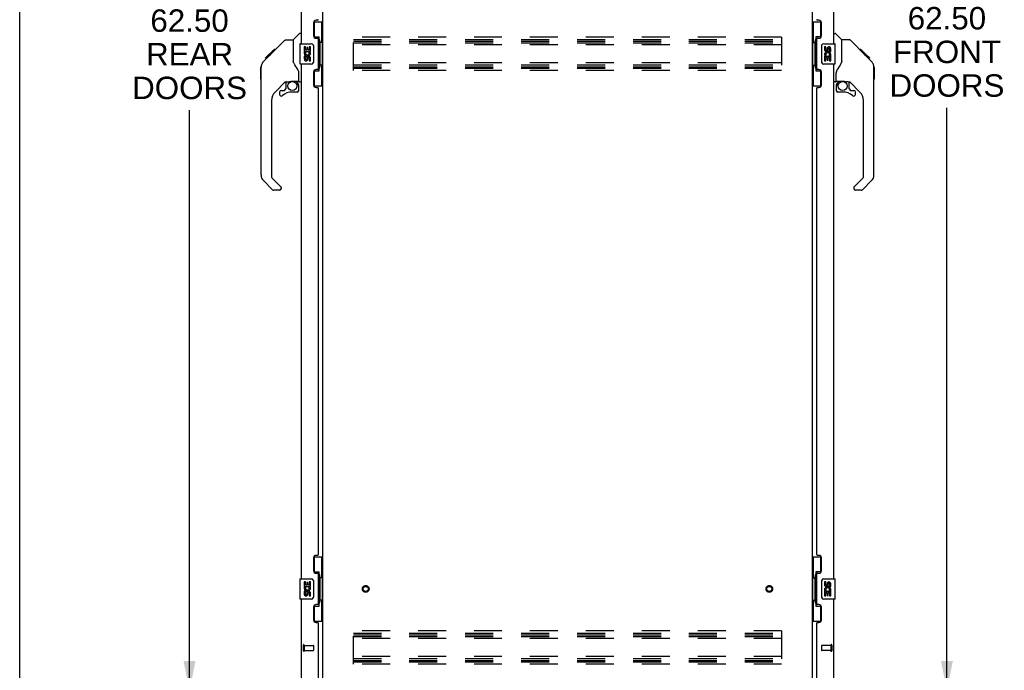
# Model space of a CAD drawing. Header units: inches. Extents: x 0 to 249, y 0 to 161.
# Tile 4 of 22: x 0 to 48, y 54 to 86. Entities that reach past the tile are written whole.
import ezdxf

# ---------------------------------------------------------------- set-up
doc = ezdxf.new("R2010")
doc.units = ezdxf.units.IN
doc.header["$LTSCALE"] = 13.713587
doc.header["$MEASUREMENT"] = 0
doc.linetypes.add('HIDDEN', pattern=[0.2, 0.1, -0.1])
doc.layers.get('0').update_dxf_attribs({"linetype": 'CONTINUOUS'})
for name, color, linetype in [('02___PRT_ALL_AXES', 7, 'CONTINUOUS'), ('DEFAULT_2', 8, 'HIDDEN'), ('DIMENSIONS', 7, 'CONTINUOUS')]:
    doc.layers.add(name, color=color, linetype=linetype)
doc.styles.get("Standard").update_dxf_attribs({"font": 'arial.ttf'})
doc.dimstyles.new('DIMSTYLE_1', dxfattribs={"dimtxt": 1.10002, "dimasz": 1.466694, "dimexe": 0.09, "dimexo": 0.07, "dimgap": 0.0375, "dimtad": 0, "dimtih": 1, "dimtoh": 1, "dimzin": 4, "dimdsep": 46, "dimtxsty": 'Standard', "dimblk": '_FILLED', "dimblk1": '_FILLED', "dimblk2": '_FILLED', "dimcen": 0.09, "dimazin": 1, "dimtfac": 1, "dimtdec": 3, "dimtofl": 0, "dimtmove": 0, "dimatfit": 3, "dimldrblk": '_FILLED', "dimfxl": 1, "dimtolj": 1, "dimtzin": 4, "dimarcsym": 0})

# ---------------------------------------------------------------- blocks, each defined once
blk = doc.blocks.new('_FILLED')
at = {"color": 0, "linetype": 'ByBlock'}
blk.add_solid([(0, 0), (-1, 0.2), (-1, -0.2)], dxfattribs=at)
blk = doc.blocks.new('*D3')
at = {"layer": 'DIMENSIONS', "color": 2, "linetype": 'Continuous'}
for p, q in [((40.7, 115.882), (46.787, 115.882)), ((45.467, 115.882), (45.467, 87.481)), ((45.467, 53.382), (45.467, 81.981)), ((40.7, 53.382), (46.787, 53.382))]:
    blk.add_line(p, q, dxfattribs=at)
at = {"layer": 'DIMENSIONS', "color": 2, "linetype": 'Continuous', "xscale": 1.4666938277, "yscale": 1.4666938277, "zscale": 1.4666938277}
for p, rotation in [((45.467, 115.882), 90), ((45.467, 53.382), 270)]:
    blk.add_blockref('_FILLED', p, dxfattribs=dict(at, rotation=rotation))
at = {"layer": 'DIMENSIONS', "color": 2, "linetype": 'Continuous', "insert": (45.467, 86.931), "char_height": 1.1, "width": 5.62687, "attachment_point": 2, "line_spacing_factor": 0.9}
blk.add_mtext('62.50\\PFRONT\\PDOORS', dxfattribs=at)
blk = doc.blocks.new('*D6')
at = {"layer": 'DIMENSIONS', "color": 2, "linetype": 'Continuous'}
for p, q in [((13.024, 115.882), (7.009, 115.882)), ((8.329, 115.882), (8.329, 87.364)), ((8.329, 53.382), (8.329, 81.864)), ((13.024, 53.382), (7.009, 53.382))]:
    blk.add_line(p, q, dxfattribs=at)
at = {"layer": 'DIMENSIONS', "color": 2, "linetype": 'Continuous', "xscale": 1.4666938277, "yscale": 1.4666938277, "zscale": 1.4666938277}
for p, rotation in [((8.329, 115.882), 90), ((8.329, 53.382), 270)]:
    blk.add_blockref('_FILLED', p, dxfattribs=dict(at, rotation=rotation))
at = {"layer": 'DIMENSIONS', "color": 2, "linetype": 'Continuous', "insert": (8.329, 86.814), "char_height": 1.1, "width": 5.62687, "attachment_point": 2, "line_spacing_factor": 0.9}
blk.add_mtext('62.50\\PREAR\\PDOORS', dxfattribs=at)

msp = doc.modelspace()

# ---------------------------------------------------------------- linework, layer by layer
at = {"color": 7, "linetype": 'Continuous'}
for p, q in [((0, 0), (0, 161.336)), ((14.422, 86.207), (14.862, 86.207)), ((14.458, 85.427), (14.458, 86.207)), ((14.823, 85.182), (14.823, 86.207)), ((38.862, 86.207), (39.303, 86.207)), ((38.901, 86.207), (38.901, 85.182)), ((39.266, 86.207), (39.266, 85.427)), ((13.416, 85.327), (13.714, 85.624)), ((13.804, 85.636), (13.742, 85.636)), ((14.458, 85.472), (14.685, 85.472)), ((14.685, 83.792), (14.685, 85.472)), ((39.266, 85.472), (39.039, 85.472)), ((39.039, 85.472), (39.039, 83.792)), ((39.92, 85.636), (39.983, 85.636)), ((40.308, 85.327), (40.01, 85.624)), ((12.369, 84.674), (12.994, 85.298)), ((13.049, 85.321), (13.41, 85.321)), ((13.41, 85.321), (13.41, 84.217)), ((13.744, 85.117), (13.744, 84.147)), ((13.759, 85.132), (14.299, 85.132)), ((14.399, 85.032), (14.399, 84.232)), ((14.722, 85.233), (14.722, 85.212)), ((14.722, 85.182), (14.722, 84.082)), ((14.845, 85.182), (14.722, 85.182)), ((14.845, 84.082), (14.845, 85.182)), ((38.879, 85.182), (39.002, 85.182)), ((38.879, 85.182), (38.879, 84.082)), ((39.002, 85.212), (39.002, 85.233)), ((39.002, 84.082), (39.002, 85.182)), ((39.325, 84.232), (39.325, 85.032)), ((39.425, 85.132), (39.965, 85.132)), ((39.98, 84.147), (39.98, 85.117)), ((40.675, 85.321), (40.314, 85.321)), ((40.314, 84.217), (40.314, 85.321)), ((41.496, 84.533), (40.731, 85.298)), ((11.951, 84.254), (12.229, 84.533)), ((12.061, 84.432), (12.47, 84.841)), ((12.209, 84.513), (12.142, 84.513)), ((12.295, 84.6), (12.228, 84.6)), ((12.229, 84.533), (12.362, 84.666)), ((12.256, 84.56), (12.229, 84.533)), ((12.377, 84.682), (12.311, 84.682)), ((12.369, 84.674), (12.334, 84.638)), ((12.454, 84.758), (12.387, 84.758)), ((12.47, 84.842), (12.472, 84.843)), ((12.537, 84.841), (12.47, 84.841)), ((12.471, 84.842), (12.538, 84.842)), ((12.472, 84.843), (12.539, 84.843)), ((41.252, 84.843), (41.185, 84.843)), ((41.259, 84.836), (41.192, 84.836)), ((41.269, 84.826), (41.202, 84.826)), ((41.275, 84.82), (41.209, 84.82)), ((41.283, 84.812), (41.217, 84.812)), ((41.303, 84.792), (41.236, 84.792)), ((41.252, 84.843), (41.579, 84.517)), ((41.326, 84.77), (41.259, 84.77)), ((41.349, 84.746), (41.282, 84.746)), ((41.373, 84.723), (41.306, 84.723)), ((41.397, 84.699), (41.33, 84.699)), ((41.42, 84.675), (41.353, 84.675)), ((41.442, 84.653), (41.375, 84.653)), ((41.462, 84.633), (41.396, 84.633)), ((41.48, 84.616), (41.413, 84.616)), ((41.493, 84.602), (41.426, 84.602)), ((41.497, 84.598), (41.43, 84.598)), ((41.499, 84.596), (41.432, 84.596)), ((41.5, 84.596), (41.433, 84.596)), ((41.5, 84.595), (41.433, 84.595)), ((41.468, 84.56), (41.434, 84.594)), ((41.503, 84.593), (41.436, 84.593)), ((41.507, 84.588), (41.44, 84.588)), ((41.513, 84.582), (41.446, 84.582)), ((41.527, 84.569), (41.46, 84.569)), ((41.495, 84.533), (41.468, 84.56)), ((41.542, 84.553), (41.475, 84.553)), ((41.549, 84.546), (41.483, 84.546)), ((41.556, 84.539), (41.49, 84.539)), ((41.495, 84.533), (41.774, 84.254)), ((41.568, 84.527), (41.502, 84.527)), ((41.574, 84.522), (41.507, 84.522)), ((41.577, 84.518), (41.51, 84.518)), ((41.578, 84.517), (41.511, 84.517)), ((41.579, 84.517), (41.512, 84.517)), ((41.579, 84.516), (41.512, 84.516)), ((41.663, 84.432), (41.579, 84.516)), ((12.057, 84.428), (12.06, 84.431)), ((12.057, 84.428), (12.124, 84.428)), ((12.06, 84.431), (12.127, 84.431)), ((12.128, 84.432), (12.061, 84.432)), ((13.43, 84.224), (13.41, 84.279)), ((13.46, 84.156), (13.43, 84.224)), ((14.299, 84.132), (13.759, 84.132)), ((14.845, 84.082), (14.722, 84.082)), ((14.722, 84.052), (14.722, 84.031)), ((14.823, 83.057), (14.823, 84.082)), ((38.879, 84.082), (39.002, 84.082)), ((38.901, 84.082), (38.901, 83.057)), ((39.002, 84.031), (39.002, 84.052)), ((39.965, 84.132), (39.425, 84.132)), ((40.314, 84.279), (40.293, 84.222)), ((41.596, 84.432), (41.663, 84.432)), ((41.665, 84.43), (41.598, 84.43)), ((41.667, 84.428), (41.601, 84.428)), ((41.665, 84.43), (41.667, 84.428)), ((11.824, 83.394), (11.824, 83.981)), ((11.836, 78.693), (11.836, 83.977)), ((13.686, 83.293), (13.686, 83.7)), ((14.458, 83.057), (14.458, 83.837)), ((14.458, 83.792), (14.685, 83.792)), ((39.039, 83.792), (39.266, 83.792)), ((39.266, 83.837), (39.266, 83.057)), ((40.038, 83.293), (40.038, 83.7)), ((41.888, 83.999), (41.888, 84.006)), ((41.889, 78.693), (41.889, 83.977)), ((41.9, 83.981), (41.9, 83.394)), ((13.022, 83.259), (12.52, 82.758)), ((13.056, 83.249), (13.056, 82.922)), ((13.098, 83.254), (13.186, 83.254)), ((13.364, 83.295), (13.371, 83.295)), ((13.371, 83.295), (13.666, 83.295)), ((13.549, 83.295), (13.628, 83.216)), ((13.621, 83.208), (13.614, 83.202)), ((13.666, 83.076), (13.686, 83.076)), ((13.686, 82.839), (13.686, 83.076)), ((13.725, 83.254), (13.804, 83.254)), ((14.422, 83.057), (14.862, 83.057)), ((38.862, 83.057), (39.303, 83.057)), ((39.999, 83.254), (39.92, 83.254)), ((40.038, 83.076), (40.038, 82.839)), ((40.058, 83.295), (40.353, 83.295)), ((40.096, 83.216), (40.176, 83.295)), ((40.102, 83.21), (40.099, 83.213)), ((40.106, 83.206), (40.102, 83.21)), ((40.11, 83.202), (40.106, 83.206)), ((40.626, 83.254), (40.538, 83.254)), ((40.668, 82.922), (40.668, 83.249)), ((41.204, 82.758), (40.702, 83.259)), ((12.741, 82.76), (12.741, 82.641)), ((12.82, 82.839), (12.972, 82.839)), ((12.981, 82.842), (13.053, 82.914)), ((13.607, 82.76), (13.371, 82.76)), ((40.353, 82.76), (40.117, 82.76)), ((40.672, 82.914), (40.743, 82.842)), ((40.752, 82.839), (40.904, 82.839)), ((40.983, 82.641), (40.983, 82.76)), ((12.347, 82.34), (12.347, 78.607)), ((41.377, 78.607), (41.377, 82.34)), ((12.403, 77.962), (11.951, 78.414)), ((12.37, 78.552), (12.806, 78.116)), ((40.918, 78.116), (41.354, 78.552)), ((41.773, 78.414), (41.321, 77.962)), ((12.741, 77.939), (12.459, 77.939)), ((12.82, 78.083), (12.82, 78.018)), ((40.904, 78.083), (40.904, 78.018)), ((41.265, 77.939), (40.983, 77.939)), ((14.422, 59.957), (14.862, 59.957)), ((14.458, 59.177), (14.458, 59.957)), ((14.823, 58.932), (14.823, 59.957)), ((38.862, 59.957), (39.303, 59.957)), ((38.901, 59.957), (38.901, 58.932)), ((39.266, 59.957), (39.266, 59.177)), ((14.458, 59.222), (14.685, 59.222)), ((14.685, 57.542), (14.685, 59.222)), ((14.722, 58.983), (14.722, 58.962)), ((14.845, 58.932), (14.722, 58.932)), ((14.722, 58.932), (14.722, 57.832)), ((14.845, 57.832), (14.845, 58.932)), ((38.879, 58.932), (39.002, 58.932)), ((38.879, 58.932), (38.879, 57.832)), ((39.002, 58.962), (39.002, 58.983)), ((39.002, 57.832), (39.002, 58.932)), ((39.266, 59.222), (39.039, 59.222)), ((39.039, 59.222), (39.039, 57.542)), ((13.744, 58.867), (13.744, 57.897)), ((13.759, 58.882), (14.299, 58.882)), ((14.399, 58.782), (14.399, 57.982)), ((39.325, 57.982), (39.325, 58.782)), ((39.425, 58.882), (39.965, 58.882)), ((39.98, 57.897), (39.98, 58.867)), ((14.299, 57.882), (13.759, 57.882)), ((14.458, 56.807), (14.458, 57.587)), ((14.458, 57.542), (14.685, 57.542)), ((14.845, 57.832), (14.722, 57.832)), ((14.722, 57.802), (14.722, 57.781)), ((14.823, 56.807), (14.823, 57.832)), ((38.879, 57.832), (39.002, 57.832)), ((38.901, 57.832), (38.901, 56.807)), ((39.002, 57.781), (39.002, 57.802)), ((39.039, 57.542), (39.266, 57.542)), ((39.266, 57.587), (39.266, 56.807)), ((39.965, 57.882), (39.425, 57.882)), ((14.422, 56.807), (14.862, 56.807)), ((38.862, 56.807), (39.303, 56.807))]:
    msp.add_line(p, q, dxfattribs=at)
at = {"color": 3, "linetype": 'Continuous'}
for p, q in [((14.862, 53.925), (14.862, 115.34)), ((38.862, 115.34), (38.862, 53.925)), ((13.804, 110.382), (13.804, 85.132)), ((39.92, 85.132), (39.92, 110.382)), ((14.408, 86.15), (14.408, 85.53)), ((14.598, 86.28), (14.538, 86.28)), ((39.186, 86.28), (39.126, 86.28)), ((39.316, 85.53), (39.316, 86.15)), ((14.538, 85.4), (14.598, 85.4)), ((14.658, 83.925), (14.658, 85.34)), ((39.066, 85.34), (39.066, 83.925)), ((39.126, 85.4), (39.186, 85.4)), ((13.804, 84.132), (13.804, 58.882)), ((39.92, 58.882), (39.92, 84.132)), ((14.408, 83.735), (14.408, 83.115)), ((14.598, 83.865), (14.538, 83.865)), ((39.186, 83.865), (39.126, 83.865)), ((39.316, 83.115), (39.316, 83.735)), ((14.538, 82.985), (14.598, 82.985)), ((14.658, 60.09), (14.658, 82.925)), ((39.066, 82.925), (39.066, 60.09)), ((39.126, 82.985), (39.186, 82.985)), ((14.408, 59.9), (14.408, 59.28)), ((14.598, 60.03), (14.538, 60.03)), ((39.186, 60.03), (39.126, 60.03)), ((39.316, 59.28), (39.316, 59.9)), ((14.538, 59.15), (14.598, 59.15)), ((14.658, 57.675), (14.658, 59.09)), ((39.066, 59.09), (39.066, 57.675)), ((39.126, 59.15), (39.186, 59.15)), ((13.804, 57.882), (13.804, 53.629)), ((14.408, 57.485), (14.408, 56.865)), ((14.598, 57.615), (14.538, 57.615)), ((39.186, 57.615), (39.126, 57.615)), ((39.316, 56.865), (39.316, 57.485)), ((39.92, 53.629), (39.92, 57.882)), ((14.538, 56.735), (14.598, 56.735)), ((14.658, 53.506), (14.658, 56.675)), ((39.066, 56.675), (39.066, 53.506)), ((39.126, 56.735), (39.186, 56.735))]:
    msp.add_line(p, q, dxfattribs=at)
at = {"color": 7, "linetype": 'Continuous'}
for points in [[(12.994, 85.298), (13.001, 85.305), (13.01, 85.31), (13.019, 85.315), (13.029, 85.318), (13.039, 85.32), (13.049, 85.321)], [(14.392, 85.068), (14.394, 85.063), (14.396, 85.057), (14.397, 85.051), (14.398, 85.045), (14.399, 85.038), (14.399, 85.032)], [(14.649, 85.371), (14.651, 85.375), (14.657, 85.383), (14.661, 85.391), (14.666, 85.398), (14.67, 85.405), (14.673, 85.412), (14.676, 85.418), (14.679, 85.423), (14.681, 85.428), (14.682, 85.433), (14.684, 85.437), (14.684, 85.441), (14.685, 85.445), (14.685, 85.448)], [(39.039, 85.448), (39.039, 85.445), (39.04, 85.441), (39.041, 85.437), (39.042, 85.433), (39.044, 85.428), (39.046, 85.423), (39.048, 85.418), (39.051, 85.412), (39.054, 85.405), (39.058, 85.398), (39.063, 85.391), (39.067, 85.383), (39.073, 85.375), (39.075, 85.371)], [(39.325, 85.032), (39.325, 85.038), (39.326, 85.045), (39.327, 85.051), (39.328, 85.057), (39.33, 85.063), (39.332, 85.068)], [(40.731, 85.298), (40.723, 85.305), (40.714, 85.31), (40.705, 85.315), (40.695, 85.318), (40.685, 85.32), (40.675, 85.321)], [(12.334, 84.638), (12.312, 84.616), (12.29, 84.594), (12.256, 84.56)], [(41.434, 84.594), (41.413, 84.616), (41.39, 84.638), (41.368, 84.66)], [(11.951, 84.254), (11.932, 84.234), (11.906, 84.201), (11.884, 84.165), (11.866, 84.128), (11.852, 84.089), (11.842, 84.048), (11.837, 84.006), (11.836, 83.977)], [(13.633, 83.871), (13.584, 83.942), (13.535, 84.018), (13.494, 84.089), (13.46, 84.156)], [(14.399, 84.232), (14.399, 84.226), (14.398, 84.22), (14.397, 84.213), (14.396, 84.207), (14.394, 84.202), (14.392, 84.196)], [(39.332, 84.196), (39.33, 84.202), (39.328, 84.207), (39.327, 84.213), (39.326, 84.22), (39.325, 84.226), (39.325, 84.232)], [(40.293, 84.222), (40.263, 84.153), (40.226, 84.082), (40.184, 84.009), (40.136, 83.936), (40.091, 83.871)], [(41.889, 83.977), (41.888, 84.005), (41.882, 84.047), (41.873, 84.088), (41.859, 84.127), (41.841, 84.164), (41.819, 84.2), (41.793, 84.233), (41.774, 84.254)], [(13.686, 83.7), (13.685, 83.724), (13.68, 83.759), (13.671, 83.793), (13.659, 83.825), (13.644, 83.854), (13.633, 83.871)], [(14.685, 83.816), (14.685, 83.819), (14.684, 83.823), (14.684, 83.827), (14.682, 83.831), (14.681, 83.836), (14.679, 83.841), (14.676, 83.847), (14.673, 83.853), (14.67, 83.859), (14.666, 83.866), (14.661, 83.873), (14.657, 83.881), (14.651, 83.889), (14.649, 83.893)], [(39.075, 83.893), (39.073, 83.889), (39.067, 83.881), (39.063, 83.873), (39.058, 83.866), (39.054, 83.859), (39.051, 83.853), (39.048, 83.847), (39.046, 83.841), (39.044, 83.836), (39.042, 83.831), (39.041, 83.827), (39.04, 83.823), (39.039, 83.819), (39.039, 83.816)], [(40.091, 83.871), (40.081, 83.855), (40.066, 83.826), (40.053, 83.794), (40.044, 83.76), (40.039, 83.725), (40.038, 83.7)], [(13.186, 83.254), (13.194, 83.255), (13.203, 83.257), (13.213, 83.26), (13.224, 83.264), (13.238, 83.269), (13.253, 83.274), (13.269, 83.279), (13.287, 83.284), (13.306, 83.289), (13.325, 83.292), (13.345, 83.294), (13.364, 83.295)], [(13.666, 83.076), (13.665, 83.09), (13.664, 83.104), (13.661, 83.118), (13.657, 83.131), (13.652, 83.144), (13.647, 83.157), (13.64, 83.169), (13.632, 83.181), (13.624, 83.191), (13.614, 83.202)], [(13.628, 83.216), (13.628, 83.215), (13.628, 83.215), (13.627, 83.214), (13.626, 83.213), (13.624, 83.212), (13.621, 83.208)], [(40.11, 83.202), (40.101, 83.191), (40.092, 83.181), (40.084, 83.169), (40.078, 83.157), (40.072, 83.144), (40.067, 83.131), (40.063, 83.118), (40.06, 83.104), (40.059, 83.09), (40.058, 83.076)], [(40.099, 83.213), (40.098, 83.214), (40.097, 83.215), (40.096, 83.215), (40.096, 83.216)], [(40.353, 83.295), (40.36, 83.295), (40.38, 83.294), (40.401, 83.292), (40.422, 83.288), (40.441, 83.283), (40.46, 83.278), (40.476, 83.272), (40.49, 83.268), (40.502, 83.263), (40.512, 83.26), (40.521, 83.257), (40.529, 83.255)], [(40.529, 83.255), (40.537, 83.254), (40.538, 83.254)], [(14.649, 59.121), (14.651, 59.125), (14.657, 59.133), (14.661, 59.141), (14.666, 59.148), (14.67, 59.155), (14.673, 59.162), (14.676, 59.168), (14.679, 59.173), (14.681, 59.178), (14.682, 59.183), (14.684, 59.187), (14.684, 59.191), (14.685, 59.195), (14.685, 59.198)], [(39.039, 59.198), (39.039, 59.195), (39.04, 59.191), (39.041, 59.187), (39.042, 59.183), (39.044, 59.178), (39.046, 59.173), (39.048, 59.168), (39.051, 59.162), (39.054, 59.155), (39.058, 59.148), (39.063, 59.141), (39.067, 59.133), (39.073, 59.125), (39.075, 59.121)], [(14.392, 58.818), (14.394, 58.813), (14.396, 58.807), (14.397, 58.801), (14.398, 58.795), (14.399, 58.788), (14.399, 58.782)], [(39.325, 58.782), (39.325, 58.788), (39.326, 58.795), (39.327, 58.801), (39.328, 58.807), (39.33, 58.813), (39.332, 58.818)], [(14.399, 57.982), (14.399, 57.976), (14.398, 57.97), (14.397, 57.963), (14.396, 57.957), (14.394, 57.952), (14.392, 57.946)], [(39.332, 57.946), (39.33, 57.952), (39.328, 57.957), (39.327, 57.963), (39.326, 57.97), (39.325, 57.976), (39.325, 57.982)], [(14.685, 57.566), (14.685, 57.569), (14.684, 57.573), (14.684, 57.577), (14.682, 57.581), (14.681, 57.586), (14.679, 57.591), (14.676, 57.597), (14.673, 57.603), (14.67, 57.609), (14.666, 57.616), (14.661, 57.623), (14.657, 57.631), (14.651, 57.639), (14.649, 57.643)], [(39.075, 57.643), (39.073, 57.639), (39.067, 57.631), (39.063, 57.623), (39.058, 57.616), (39.054, 57.609), (39.051, 57.603), (39.048, 57.597), (39.046, 57.591), (39.044, 57.586), (39.042, 57.581), (39.041, 57.577), (39.04, 57.573), (39.039, 57.569), (39.039, 57.566)]]:
    msp.add_lwpolyline(points, dxfattribs=at)
for centre in [(13.371, 83.055), (40.353, 83.055)]:
    msp.add_circle(centre, 0.217, dxfattribs=at)
at = {"color": 3, "linetype": 'Continuous'}
for centre, radius, start, end in [((14.538, 86.15), 0.13, 90, 180), ((14.598, 86.34), 0.06, 270, 360), ((39.126, 86.34), 0.06, 180, 270), ((39.186, 86.15), 0.13, 0, 90), ((14.538, 85.53), 0.13, 180, 270), ((39.186, 85.53), 0.13, 270, 360), ((14.598, 85.34), 0.06, 0, 90), ((39.126, 85.34), 0.06, 90, 180), ((14.538, 83.735), 0.13, 90, 180), ((14.598, 83.925), 0.06, 270, 360), ((39.126, 83.925), 0.06, 180, 270), ((39.186, 83.735), 0.13, 0, 90), ((14.538, 83.115), 0.13, 180, 270), ((39.186, 83.115), 0.13, 270, 360), ((14.598, 82.925), 0.06, 0, 90), ((39.126, 82.925), 0.06, 90, 180), ((14.538, 59.9), 0.13, 90, 180), ((14.598, 60.09), 0.06, 270, 360), ((39.126, 60.09), 0.06, 180, 270), ((39.186, 59.9), 0.13, 0, 90), ((14.538, 59.28), 0.13, 180, 270), ((14.598, 59.09), 0.06, 0, 90), ((39.126, 59.09), 0.06, 90, 180), ((39.186, 59.28), 0.13, 270, 360), ((14.538, 57.485), 0.13, 90, 180), ((14.598, 57.675), 0.06, 270, 360), ((39.126, 57.675), 0.06, 180, 270), ((39.186, 57.485), 0.13, 0, 90), ((14.538, 56.865), 0.13, 180, 270), ((14.598, 56.675), 0.06, 0, 90), ((39.126, 56.675), 0.06, 90, 180), ((39.186, 56.865), 0.13, 270, 360)]:
    msp.add_arc(centre, radius, start, end, dxfattribs=at)
at = {"color": 7, "linetype": 'Continuous'}
for centre, radius, start, end in [((13.742, 85.597), 0.0394, 90, 135), ((39.983, 85.597), 0.0394, 45, 90), ((13.43, 85.313), 0.0197, 135, 180), ((13.759, 85.117), 0.015, 90, 180), ((14.299, 85.032), 0.1, 21.205, 90), ((39.425, 85.032), 0.1, 90, 158.7946), ((39.965, 85.117), 0.015, 0, 90), ((40.294, 85.313), 0.0197, 0, 45), ((13.759, 84.147), 0.015, 180, 270), ((14.299, 84.232), 0.1, 270, 338.7946), ((39.425, 84.232), 0.1, 201.205, 270), ((39.965, 84.147), 0.015, 270, 360), ((11.843, 83.981), 0.0197, 110.9631, 180), ((41.881, 83.981), 0.0197, 0, 68.9395), ((11.843, 83.394), 0.0197, 180, 246.393), ((13.098, 83.057), 0.197, 90, 127.4405), ((13.489, 83.076), 0.197, 0, 45), ((13.666, 83.315), 0.0197, 270, 360), ((13.725, 83.293), 0.0394, 180, 270), ((39.999, 83.293), 0.0394, 270, 360), ((40.058, 83.315), 0.0197, 180, 270), ((40.235, 83.076), 0.197, 135, 180), ((40.626, 83.057), 0.197, 52.5121, 90), ((41.881, 83.394), 0.0197, 293.607, 360), ((12.938, 82.34), 0.591, 135, 180), ((12.82, 82.76), 0.0787, 90, 180), ((12.82, 82.641), 0.0787, 180, 309.5212), ((13.371, 81.973), 0.787, 90, 129.5212), ((12.972, 82.851), 0.0118, 270, 315), ((13.044, 82.922), 0.0118, 315, 360), ((13.607, 82.839), 0.0787, 270, 360), ((40.117, 82.839), 0.0787, 180, 270), ((40.353, 81.973), 0.787, 50.4788, 90), ((40.68, 82.922), 0.0118, 180, 225), ((40.752, 82.851), 0.0118, 225, 270), ((40.904, 82.641), 0.0787, 230.4788, 360), ((40.904, 82.76), 0.0787, 0, 90), ((40.786, 82.34), 0.591, 0, 45), ((12.229, 78.693), 0.394, 180, 225), ((12.426, 78.607), 0.0787, 180, 225), ((41.298, 78.607), 0.0787, 315, 360), ((41.495, 78.693), 0.394, 315, 360), ((12.459, 78.018), 0.0787, 225, 270), ((12.741, 78.018), 0.0787, 270, 360), ((12.773, 78.083), 0.0472, 0, 45), ((40.952, 78.083), 0.0472, 135, 180), ((40.983, 78.018), 0.0787, 180, 270), ((41.265, 78.018), 0.0787, 270, 315), ((13.759, 58.867), 0.015, 90, 180), ((14.299, 58.782), 0.1, 21.205, 90), ((39.425, 58.782), 0.1, 90, 158.7946), ((39.965, 58.867), 0.015, 0, 90), ((14.299, 57.982), 0.1, 270, 338.7946), ((39.425, 57.982), 0.1, 201.205, 270), ((13.759, 57.897), 0.015, 180, 270), ((39.965, 57.897), 0.015, 270, 360)]:
    msp.add_arc(centre, radius, start, end, dxfattribs=at)
for centre, start_param, end_param in [((14.618, 85.223), -1.51401, -0.699287), ((14.618, 85.223), -2.442306, -1.627583), ((39.106, 85.223), 0.699287, 1.51401), ((39.106, 85.223), -4.655602, -3.84088), ((14.618, 84.042), -1.51401, -0.699287), ((14.618, 84.042), -2.442306, -1.627583), ((39.106, 84.042), 0.699287, 1.51401), ((39.106, 84.042), -4.655602, -3.84088), ((14.618, 58.973), -1.51401, -0.699287), ((14.618, 58.973), -2.442306, -1.627583), ((39.106, 58.973), 0.699287, 1.51401), ((39.106, 58.973), -4.655602, -3.84088), ((14.618, 57.792), -1.51401, -0.699287), ((14.618, 57.792), -2.442306, -1.627583), ((39.106, 57.792), 0.699287, 1.51401), ((39.106, 57.792), -4.655602, -3.84088)]:
    msp.add_ellipse(centre, major_axis=(0, 0.18), ratio=0.579493, start_param=start_param, end_param=end_param, dxfattribs=at)
at = {"layer": '02___PRT_ALL_AXES', "color": 7, "linetype": 'Continuous'}
for p, q in [((13.947, 84.978), (13.947, 84.747)), ((14.01, 84.978), (13.947, 84.978)), ((14.01, 84.81), (14.01, 84.978)), ((14.199, 84.978), (14.199, 84.81)), ((14.261, 84.978), (14.199, 84.978)), ((14.261, 84.747), (14.261, 84.978)), ((39.526, 84.978), (39.463, 84.978)), ((39.463, 84.978), (39.463, 84.842)), ((39.526, 84.842), (39.526, 84.978)), ((13.947, 84.747), (14.209, 84.747)), ((13.947, 84.517), (13.947, 84.381)), ((14.01, 84.517), (13.947, 84.517)), ((14.018, 84.711), (13.96, 84.736)), ((14.073, 84.81), (14.01, 84.81)), ((14.01, 84.381), (14.01, 84.517)), ((14.073, 84.946), (14.073, 84.81)), ((14.133, 84.946), (14.073, 84.946)), ((14.133, 84.81), (14.133, 84.946)), ((14.199, 84.81), (14.133, 84.81)), ((14.209, 84.747), (14.181, 84.728)), ((14.243, 84.747), (14.261, 84.747)), ((39.481, 84.517), (39.463, 84.517)), ((39.463, 84.517), (39.463, 84.286)), ((39.515, 84.517), (39.543, 84.536)), ((39.515, 84.517), (39.777, 84.517)), ((39.591, 84.904), (39.591, 84.835)), ((39.651, 84.842), (39.651, 84.883)), ((39.706, 84.553), (39.764, 84.528)), ((39.714, 84.884), (39.714, 84.747)), ((39.714, 84.747), (39.777, 84.747)), ((39.777, 84.747), (39.777, 84.884)), ((39.777, 84.286), (39.777, 84.517)), ((14.073, 84.423), (14.073, 84.381)), ((14.133, 84.36), (14.133, 84.429)), ((14.199, 84.423), (14.199, 84.286)), ((14.199, 84.286), (14.261, 84.286)), ((14.261, 84.286), (14.261, 84.423)), ((39.463, 84.286), (39.526, 84.286)), ((39.526, 84.454), (39.591, 84.454)), ((39.526, 84.286), (39.526, 84.454)), ((39.591, 84.454), (39.591, 84.318)), ((39.591, 84.318), (39.651, 84.318)), ((39.651, 84.454), (39.714, 84.454)), ((39.651, 84.318), (39.651, 84.454)), ((39.714, 84.454), (39.714, 84.286)), ((39.714, 84.286), (39.777, 84.286)), ((14.01, 58.728), (13.947, 58.728)), ((13.947, 58.728), (13.947, 58.497)), ((13.947, 58.497), (14.209, 58.497)), ((14.018, 58.461), (13.96, 58.486)), ((14.01, 58.56), (14.01, 58.728)), ((14.073, 58.56), (14.01, 58.56)), ((14.133, 58.696), (14.073, 58.696)), ((14.073, 58.696), (14.073, 58.56)), ((14.133, 58.56), (14.133, 58.696)), ((14.199, 58.56), (14.133, 58.56)), ((14.209, 58.497), (14.181, 58.478)), ((14.261, 58.728), (14.199, 58.728)), ((14.199, 58.728), (14.199, 58.56)), ((14.243, 58.497), (14.261, 58.497)), ((14.261, 58.497), (14.261, 58.728)), ((39.526, 58.728), (39.463, 58.728)), ((39.463, 58.728), (39.463, 58.592)), ((39.526, 58.592), (39.526, 58.728)), ((39.591, 58.654), (39.591, 58.585)), ((39.651, 58.592), (39.651, 58.633)), ((39.714, 58.634), (39.714, 58.497)), ((39.714, 58.497), (39.777, 58.497)), ((39.777, 58.497), (39.777, 58.634)), ((14.01, 58.267), (13.947, 58.267)), ((13.947, 58.267), (13.947, 58.131)), ((14.01, 58.131), (14.01, 58.267)), ((14.073, 58.173), (14.073, 58.131)), ((14.133, 58.11), (14.133, 58.179)), ((14.199, 58.173), (14.199, 58.036)), ((14.199, 58.036), (14.261, 58.036)), ((14.261, 58.036), (14.261, 58.173)), ((39.481, 58.267), (39.463, 58.267)), ((39.463, 58.267), (39.463, 58.036)), ((39.463, 58.036), (39.526, 58.036)), ((39.515, 58.267), (39.543, 58.286)), ((39.515, 58.267), (39.777, 58.267)), ((39.526, 58.204), (39.591, 58.204)), ((39.526, 58.036), (39.526, 58.204)), ((39.591, 58.204), (39.591, 58.068)), ((39.591, 58.068), (39.651, 58.068)), ((39.651, 58.204), (39.714, 58.204)), ((39.651, 58.068), (39.651, 58.204)), ((39.706, 58.303), (39.764, 58.278)), ((39.714, 58.204), (39.714, 58.036)), ((39.714, 58.036), (39.777, 58.036)), ((39.777, 58.036), (39.777, 58.267))]:
    msp.add_line(p, q, dxfattribs=at)
at = {"layer": '02___PRT_ALL_AXES', "color": 8, "linetype": 'HIDDEN'}
for p, q in [((13.951, 55.61), (14.398, 55.61)), ((13.951, 55.61), (13.951, 55.362)), ((39.773, 55.61), (39.326, 55.61)), ((39.773, 55.61), (39.773, 55.362)), ((13.951, 55.362), (14.398, 55.362)), ((39.773, 55.362), (39.326, 55.362))]:
    msp.add_line(p, q, dxfattribs=at)
for centre in [(16.966, 58.382), (36.758, 58.382)]:
    msp.add_circle(centre, 0.124, dxfattribs=at)
at = {"layer": '02___PRT_ALL_AXES', "color": 7, "linetype": 'Continuous'}
for centre, radius, start, end in [((39.683, 84.884), 0.0943, 68.6999, 167.4338), ((14.104, 84.674), 0.157, 156.5966, 341.8791), ((14.104, 84.674), 0.0943, 156.5966, 35.1122), ((14.167, 84.423), 0.0943, 0, 180), ((14.104, 84.674), 0.157, 25.737, 27.8532), ((14.108, 84.674), 0.154, 341.4199, 26.1963), ((39.617, 84.59), 0.154, 161.4199, 206.1963), ((39.557, 84.842), 0.0943, 180, 360), ((39.62, 84.59), 0.157, 336.5966, 161.8791), ((39.62, 84.59), 0.157, 205.737, 207.8532), ((39.557, 84.842), 0.0314, 180, 261.2295), ((39.62, 84.59), 0.0943, 336.5966, 215.1122), ((39.556, 84.846), 0.0362, 263.4285, 341.7628), ((39.683, 84.884), 0.0314, 0, 180.0485), ((39.683, 84.884), 0.0943, 0, 68.6704), ((14.041, 84.381), 0.0943, 180, 248.6704), ((14.041, 84.381), 0.0943, 248.6999, 347.4338), ((14.041, 84.381), 0.0314, 180, 0.0485), ((14.168, 84.418), 0.0362, 83.4285, 161.7628), ((14.167, 84.423), 0.0314, 0, 81.2295), ((14.104, 58.424), 0.157, 156.5966, 341.8791), ((14.104, 58.424), 0.0943, 156.5966, 35.1122), ((14.104, 58.424), 0.157, 25.737, 27.8532), ((14.108, 58.424), 0.154, 341.4199, 26.1963), ((39.557, 58.592), 0.0943, 180, 360), ((39.62, 58.34), 0.157, 336.5966, 161.8791), ((39.557, 58.592), 0.0314, 180, 261.2295), ((39.62, 58.34), 0.0943, 336.5966, 215.1122), ((39.556, 58.596), 0.0362, 263.4285, 341.7628), ((39.683, 58.634), 0.0943, 68.6999, 167.4338), ((39.683, 58.634), 0.0314, 0, 180.0485), ((39.683, 58.634), 0.0943, 0, 68.6704), ((14.041, 58.131), 0.0943, 180, 248.6704), ((14.041, 58.131), 0.0943, 248.6999, 347.4338), ((14.041, 58.131), 0.0314, 180, 0.0485), ((14.167, 58.173), 0.0943, 0, 180), ((14.168, 58.168), 0.0362, 83.4285, 161.7628), ((14.167, 58.173), 0.0314, 0, 81.2295), ((39.617, 58.34), 0.154, 161.4199, 206.1963), ((39.62, 58.34), 0.157, 205.737, 207.8532)]:
    msp.add_arc(centre, radius, start, end, dxfattribs=at)
at = {"layer": 'DEFAULT_2', "color": 8, "linetype": 'HIDDEN'}
for p, q in [((16.362, 83.82), (16.362, 85.445)), ((37.362, 85.445), (16.362, 85.445)), ((16.362, 85.341), (37.362, 85.341)), ((16.362, 85.251), (37.362, 85.251)), ((16.362, 85.174), (37.362, 85.174)), ((37.362, 85.07), (16.362, 85.07)), ((37.362, 85.445), (37.362, 83.82)), ((37.362, 84.195), (16.362, 84.195)), ((16.362, 84.091), (37.362, 84.091)), ((16.362, 84.001), (37.362, 84.001)), ((16.362, 83.924), (37.362, 83.924)), ((37.362, 83.82), (16.362, 83.82)), ((37.362, 56.32), (16.362, 56.32)), ((16.362, 54.695), (16.362, 56.32)), ((16.362, 56.216), (37.362, 56.216)), ((16.362, 56.126), (37.362, 56.126)), ((16.362, 56.049), (37.362, 56.049)), ((37.362, 56.32), (37.362, 54.695)), ((13.908, 55.628), (13.908, 55.344)), ((13.951, 55.628), (13.951, 55.344)), ((14.408, 55.6), (14.408, 55.372)), ((37.362, 55.945), (16.362, 55.945)), ((39.316, 55.6), (39.316, 55.372)), ((39.773, 55.628), (39.773, 55.344)), ((39.816, 55.628), (39.816, 55.344)), ((37.362, 55.07), (16.362, 55.07)), ((16.362, 54.966), (37.362, 54.966)), ((16.362, 54.876), (37.362, 54.876)), ((16.362, 54.799), (37.362, 54.799)), ((37.362, 54.695), (16.362, 54.695))]:
    msp.add_line(p, q, dxfattribs=at)
for centre, radius in [((16.966, 58.382), 0.164), ((16.966, 58.382), 0.124), ((36.758, 58.382), 0.164), ((36.758, 58.382), 0.124)]:
    msp.add_circle(centre, radius, dxfattribs=at)
for centre, radius, start, end in [((13.93, 55.628), 0.0215, 0, 180), ((14.398, 55.6), 0.01, 0, 90), ((39.326, 55.6), 0.01, 90, 180), ((39.795, 55.628), 0.0215, 0, 180), ((13.93, 55.344), 0.0215, 180, 360), ((14.398, 55.372), 0.01, 270, 360), ((39.326, 55.372), 0.01, 180, 270), ((39.795, 55.344), 0.0215, 180, 360)]:
    msp.add_arc(centre, radius, start, end, dxfattribs=at)

# ---------------------------------------------------------------- dimensions: what is measured, and where the dimension line sits
at = {"layer": 'DIMENSIONS', "color": 2, "linetype": 'Continuous'}
for base, p1, p2, text, picture, middle in [((8.329, 115.882), (13.094, 53.382), (13.094, 115.882), '<>\\PREAR\\PDOORS', '*D6', (8.329, 84.614)), ((45.467, 115.882), (40.63, 53.382), (40.63, 115.882), '<>\\PFRONT\\PDOORS', '*D3', (45.467, 84.731))]:
    dim = msp.add_linear_dim(base=base, p1=p1, p2=p2, angle=90, text=text, dimstyle='DIMSTYLE_1', dxfattribs=at)
    dim.commit()
    dim.dimension.update_dxf_attribs({"geometry": picture, "text_midpoint": middle, "dimtype": 160})

doc.saveas('drawing.dxf')
